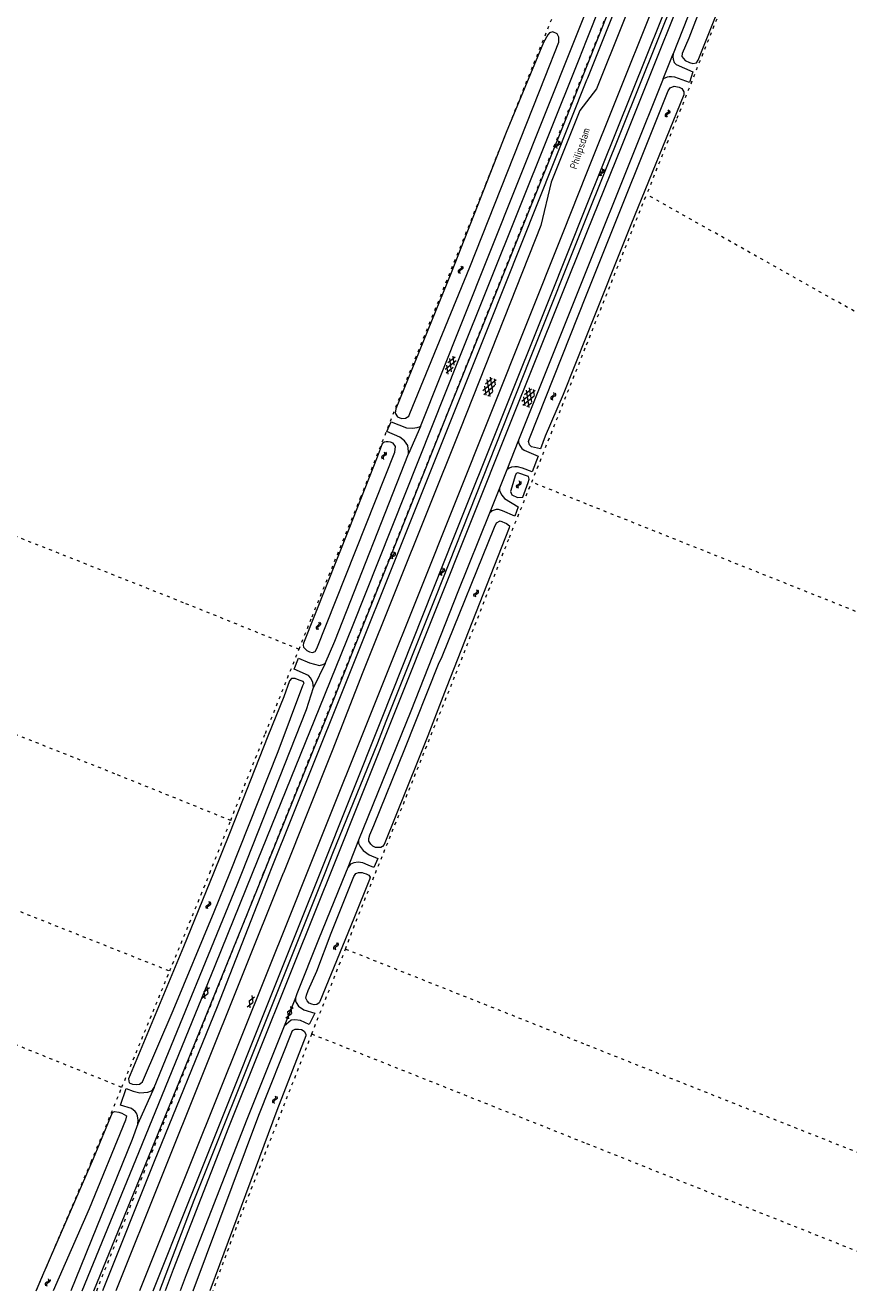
# Model space of a CAD drawing. Header units: metres. Extents: x 64961 to 73789, y 403835 to 410663.
# Tile 87 of 135: x 71812 to 72088, y 403860 to 404284. Entities that reach past the tile are written whole.
import ezdxf

# ---------------------------------------------------------------- set-up
doc = ezdxf.new("R2010")
doc.units = ezdxf.units.M
doc.linetypes.add('PERCEELGRENS', pattern=[2.5, 1, -1.5])
for name, color, linetype, lineweight in [('B-GEO-OG-GRENS_perceel-G', 253, 'PERCEELGRENS', 0), ('B-GEO-OG-SLOOT_insteek-G', 253, 'Continuous', 0), ('B-GEO-OG-STRAATNAAM-T', 7, 'Continuous', 35), ('B-GEO-OG-VERH_gesl-S', 253, 'Continuous', 0), ('B-GEO-OG-VERH_kntgesl-G', 253, 'Continuous', 0), ('B-GEO-OG-WATER-S', 253, 'Continuous', 0), ('T22', 7, 'Continuous', 0)]:
    doc.layers.add(name, color=color, linetype=linetype, lineweight=lineweight)
doc.styles.add('isocp', font='isocp.shx')

# ---------------------------------------------------------------- blocks, each defined once
blk = doc.blocks.new('S05')
at = {"color": 0}
for p, q in [((0.08, 0.3), (0.38, 0.59)), ((0.11, -0.19), (0.41, 0.09)), ((0.38, 0.59), (0.68, 0.71)), ((0.41, 0.09), (0.71, 0.21)), ((0.68, 0.71), (1.01, 0.62)), ((0.71, 0.21), (1.02, 0.12)), ((1.01, 0.62), (1.33, 0.37)), ((1.02, 0.12), (1.36, -0.12)), ((1.33, 0.37), (1.66, 0.13)), ((1.66, 0.13), (1.97, 0.04)), ((1.97, 0.04), (2.28, 0.16)), ((2.28, 0.16), (2.58, 0.44)), ((1.36, -0.12), (1.68, -0.37)), ((1.68, -0.37), (2, -0.46)), ((2, -0.46), (2.31, -0.33)), ((2.31, -0.33), (2.61, -0.05))]:
    blk.add_line(p, q, dxfattribs=at)
blk = doc.blocks.new('S012')
at = {"color": 0}
for p, q in [((1.18, 2.05), (0, 0)), ((1.18, -2.05), (0, 0)), ((1.4, 0), (0.21, -2.05)), ((1.4, 0), (0.22, 2.05))]:
    blk.add_line(p, q, dxfattribs=at)
blk = doc.blocks.new('S014')
at = {"color": 0}
for p, q in [((0, -0.75), (4.2, 1.67)), ((0, 0.65), (1.78, 1.67)), ((5.07, -1.52), (0, 1.4)), ((2.64, -1.52), (0, 0)), ((1.08, -1.52), (6.15, 1.4)), ((6.15, -0.75), (1.95, 1.67)), ((3.51, -1.52), (6.15, 0)), ((6.15, 0.65), (4.37, 1.67))]:
    blk.add_line(p, q, dxfattribs=at)
blk = doc.blocks.new('S016')
at = {"color": 0, "linetype": 'Continuous'}
for points in [[(0.01, -0.38), (2.65, 1.15)], [(2.65, -1.15), (0.01, 0.38)], [(5.07, -1.15), (1.09, 1.15)], [(1.09, -1.15), (5.07, 1.15)], [(6.16, -0.38), (3.51, 1.15)], [(3.51, -1.15), (6.16, 0.37)]]:
    blk.add_lwpolyline(points, dxfattribs=at)

msp = doc.modelspace()

# ---------------------------------------------------------------- linework, layer by layer
at = {"layer": 'B-GEO-OG-GRENS_perceel-G'}
for points in [[(72000, 404271.098), (72075.043, 404458.722)], [(72085.53, 404390.992), (72030.13, 404252.75), (72020.116, 404227.719)], [(71967.581, 404234.752), (71982.308, 404271.703), (72000, 404315.6)], [(71891.57, 404000), (72000, 404271.098)], [(71466.385, 404249.288), (71524.526, 404226.091), (71593.599, 404198.363), (71697.783, 404157.035), (71775.356, 404126.161), (71865.389, 404090.502), (71903.479, 404075.143)], [(71903.479, 404075.143), (71907.827, 404086.011), (71924.143, 404126.035), (71938.713, 404163.319), (71966.125, 404231.099), (71967.581, 404234.752)], [(72000, 404177.31), (72020.116, 404227.719)], [(72307.33, 404058.4), (72309.92, 404064.9), (72020.116, 404227.719)], [(71442.581, 404192.194), (71501.781, 404168.574), (71570.722, 404140.899), (71675.075, 404099.504), (71752.268, 404068.781), (71842.454, 404033.061), (71880.542, 404017.704)], [(71981.586, 404131.166), (72000, 404177.31)], [(71929.124, 404000), (71956.13, 404066.94), (71974.08, 404112.63), (71981.586, 404131.166)], [(72000, 404123.826), (71981.586, 404131.166)], [(72287.71, 404009.15), (72000, 404123.826)], [(71880.542, 404017.704), (71892.166, 404046.869), (71903.479, 404075.143)], [(71873.487, 404000), (71880.542, 404017.704)], [(71664.308, 404000), (71694.815, 403987.882), (71756.994, 403963.103), (71843.978, 403928.133)], [(71777.368, 404000), (71860.054, 403967.158)], [(71835.526, 403859.879), (71891.57, 404000)], [(71860.054, 403967.158), (71870.604, 403992.767), (71873.487, 404000)], [(71919.081, 403974.527), (71922.62, 403983.88), (71929.124, 404000)], [(71907.707, 403946.024), (71919.081, 403974.527)], [(71919.081, 403974.527), (72000, 403942.401)], [(71843.978, 403928.133), (71860.054, 403967.158)], [(71907.707, 403946.024), (71882.32, 403881.06), (71874.504, 403859.879)], [(71907.707, 403946.024), (72000, 403909.286)], [(72000, 403942.401), (72207.856, 403859.879)], [(71815.238, 403859.879), (71817.657, 403865.491), (71833.653, 403903.05), (71837.61, 403912.517), (71843.978, 403928.133)], [(72000, 403909.286), (72124.119, 403859.879)]]:
    msp.add_lwpolyline(points, dxfattribs=at)
at = {"layer": 'B-GEO-OG-SLOOT_insteek-G'}
for points in [[(72344.586, 405621.328), (72345.511, 405621.297), (72342.845, 405597.292), (72339.19, 405566.284), (72332.193, 405509.148), (72321.23, 405415.459), (72311.316, 405333.033), (72304.121, 405272.858), (72292.545, 405178.169), (72285.283, 405122.329), (72274.242, 405047.932), (72262.862, 404982.117), (72249.44, 404917.398), (72235.773, 404860.224), (72208.869, 404764.801), (72175.768, 404665.948), (72136.975, 404563.011), (72071.48, 404398.689), (72041.246, 404322.973), (72000, 404220.061)], [(72277.859, 405207.19), (72272.284, 405153.255), (72263.857, 405092.407), (72255.106, 405035.993), (72241.904, 404964.669), (72238.359, 404947.119), (72231.767, 404915.742), (72223.247, 404879.925), (72214.262, 404845.205), (72201.613, 404799.65), (72184.73, 404744.584), (72158.621, 404668.159), (72133.195, 404600.533), (72111.38, 404544.644), (72085.276, 404479.184), (72058.353, 404411.962), (72027.996, 404335.952), (72000.264, 404266.775), (72000, 404266.112)], [(72000, 404270.377), (72035.668, 404360.214), (72082.726, 404477.432), (72121.801, 404575.513), (72143.88, 404634.047), (72166.887, 404697.023), (72192.005, 404773.698)], [(72000, 404223.862), (72020.279, 404274.599), (72052.466, 404354.584), (72075.962, 404414.289), (72109.878, 404498.86), (72158.274, 404622.343), (72180.871, 404684.457)], [(72039.028, 404292.398), (72034.284, 404280.136), (72032.114, 404274.993), (72031.997, 404274.027), (72033.128, 404272.608), (72034.517, 404272.007), (72035.627, 404271.665), (72036.906, 404271.906), (72037.413, 404272.734), (72059.114, 404327.079)], [(71990.716, 404280.53), (71990.154, 404281.643), (71988.649, 404282.278), (71987.507, 404281.965), (71986.956, 404281.271), (71985.553, 404278.717), (71972.97, 404248.554), (71954.533, 404201.431), (71935.926, 404155.725), (71935.786, 404154.354), (71936.527, 404153.093), (71937.817, 404152.566), (71939.239, 404152.601), (71940.271, 404153.294), (71940.639, 404154.232), (71960.791, 404203.286), (71986.128, 404267.196), (71990.628, 404278.814), (71990.716, 404280.53)], [(71891.68, 404000), (71892.794, 404002.745), (71913.7, 404054.71), (71953.672, 404154.979), (71992.727, 404252.059), (72000, 404270.377)], [(72000, 404266.112), (71967.106, 404183.521), (71941.305, 404119.169), (71916.615, 404057.457), (71893.862, 404000.88), (71893.517, 404000)], [(72000, 404193.997), (72003.813, 404203.563), (72027.416, 404262.502), (72028.089, 404263.528), (72029.356, 404264.096), (72031.082, 404263.72), (72031.927, 404263.271), (72032.682, 404262.146)], [(72032.682, 404262.146), (72032.663, 404261.125), (72014.878, 404217.567), (72000, 404180.247)], [(71910.523, 404000), (71931.132, 404051.586), (71955.674, 404113.139), (71987.462, 404192.493), (72000, 404223.862)], [(72000, 404220.061), (71980.847, 404172.273), (71949.224, 404092.636), (71932.545, 404050.852), (71929.79, 404043.635), (71914.713, 404006.606), (71912.072, 404000)], [(72000, 404180.247), (71992.162, 404160.586), (71986.097, 404146.638), (71984.47, 404142.382), (71981.445, 404143.036), (71980.783, 404143.742), (71980.51, 404144.847), (71980.782, 404145.781), (72000, 404193.997)], [(71935.791, 404143.158), (71935.055, 404144.284), (71934.138, 404144.634), (71933.365, 404144.72), (71932.654, 404144.693), (71932.006, 404144.553), (71931.392, 404143.991), (71929.694, 404139.597), (71920.193, 404115.381), (71904.994, 404077.154), (71904.825, 404076.532), (71904.911, 404075.804), (71906.052, 404074.636), (71907.009, 404074.268), (71907.961, 404074.016), (71908.833, 404074.338), (71909.391, 404075.36), (71935.671, 404141.269), (71935.791, 404143.158)], [(71980.744, 404132.179), (71980.516, 404133.094), (71976.951, 404134.266), (71976.402, 404134.033), (71976.046, 404133.289), (71974.9, 404129.532), (71974.496, 404128.035), (71974.941, 404126.956), (71976.747, 404126.005), (71978.608, 404126.153), (71980.342, 404131.106), (71980.744, 404132.179)], [(71974.147, 404116.518), (71974.058, 404115.823), (71952.815, 404062.091), (71946.683, 404046.098), (71943.58, 404038.21), (71932.026, 404009.59), (71931.432, 404008.907), (71930.888, 404008.599), (71929.155, 404008.598), (71928.259, 404009.049), (71927.554, 404009.722), (71926.902, 404010.671), (71926.859, 404011.654), (71927.225, 404012.825), (71928.588, 404016.006), (71939.009, 404041.705), (71950.235, 404070.061), (71951.507, 404072.659), (71969.086, 404116.056), (71969.722, 404117.542), (71971.005, 404118.207), (71973.097, 404117.325), (71974.147, 404116.518)], [(71905.2, 404063.866), (71904.797, 404064.29), (71903.486, 404064.791), (71902.175, 404065.252), (71900.935, 404065.262), (71900.283, 404064.519), (71898.342, 404059.138), (71893.022, 404045.902), (71880.124, 404013.314), (71874.707, 404000)], [(71880.188, 404000), (71896.43, 404040.765), (71904.768, 404062.97), (71905.2, 404063.866)], [(71834.523, 403859.879), (71863.445, 403930.418), (71891.68, 404000)], [(71893.517, 404000), (71875.919, 403955.102), (71854.811, 403903.245), (71837.453, 403859.879)], [(71874.707, 404000), (71864.638, 403975.252), (71846.186, 403931.017), (71846.435, 403929.625), (71847.528, 403929.198), (71848.812, 403929.032), (71849.852, 403929.174), (71850.377, 403929.462), (71850.897, 403929.927), (71861.201, 403953.91), (71875.013, 403987.012), (71880.188, 404000)], [(71854.452, 403859.879), (71866.425, 403889.816), (71903.954, 403983.556), (71910.523, 404000)], [(71912.072, 404000), (71892.845, 403951.916), (71868.149, 403890.191), (71856.573, 403859.879)], [(71927.341, 403998.653), (71927.105, 403997.821), (71921.841, 403984.724), (71910.407, 403956.875), (71910.161, 403956.417), (71909.405, 403955.927), (71908.561, 403955.828), (71907.711, 403955.966), (71906.835, 403956.398), (71906.227, 403957.132), (71905.773, 403958.027), (71905.985, 403959.075), (71906.519, 403960.623), (71909.399, 403967.108), (71914.296, 403979.881), (71921.823, 403998.898), (71922.51, 403999.859), (71922.886, 404000)], [(71922.886, 404000), (71923.407, 404000.195), (71924.707, 404000.166), (71925.247, 404000)], [(71925.247, 404000), (71925.956, 403999.782), (71926.912, 403999.332), (71927.341, 403998.653)], [(71867.902, 403859.879), (71890.018, 403918.816), (71901.263, 403947.212), (71902.178, 403947.627), (71903.26, 403947.672), (71904.327, 403947.48), (71905.206, 403946.93), (71905.76, 403945.998)], [(71905.76, 403945.998), (71905.755, 403945.388), (71896.007, 403920.335), (71876.768, 403868.502), (71873.563, 403859.879)], [(71815.259, 403859.879), (71817.482, 403865.048), (71834.486, 403904.269), (71840.85, 403919.687), (71841.476, 403920.06), (71843.003, 403919.827), (71844.002, 403919.456), (71845.531, 403918.596), (71845.2, 403917.127), (71832.961, 403887.37), (71820.971, 403859.879)]]:
    msp.add_lwpolyline(points, dxfattribs=at)
at = {"layer": 'B-GEO-OG-VERH_kntgesl-G'}
for points in [[(72289.571, 405199.038), (72275.44, 405091.701), (72259.89, 404996.568), (72252.518, 404958.637), (72248.139, 404936.835), (72229.624, 404858.027), (72203.993, 404767.058), (72191.618, 404728.939), (72191.261, 404726.213), (72190.999, 404721.971), (72190.594, 404718.993), (72190.245, 404717.036), (72189.927, 404715.793), (72181.645, 404691.392), (72181.086, 404689.909), (72179.991, 404687.866), (72176.797, 404682.32), (72174.094, 404677.561), (72148.005, 404607.158), (72106.344, 404500.726), (72073.746, 404419.436), (72032.048, 404315.003), (72000, 404234.883)], [(72000, 404279.404), (72030.829, 404356.97), (72071.994, 404460.267), (72097.276, 404524.599), (72110.707, 404557.737), (72144.571, 404646.193), (72170.976, 404720.917), (72198.438, 404809.244), (72211.428, 404856.466), (72218.163, 404883.097), (72226.004, 404916.022), (72235.696, 404962.541), (72247.779, 405027.64), (72259.773, 405104.191), (72269.436, 405178.012)], [(72291.828, 405149.86), (72279.983, 405066.85), (72268.487, 404997.553), (72265.377, 404980.824), (72262.181, 404964.053), (72255.099, 404929.888), (72242.008, 404873.235), (72227.44, 404818.008), (72201.316, 404731.906), (72167.873, 404636.464), (72129.857, 404537.847), (72088.803, 404434.689), (72073.96, 404399.727), (72041.025, 404317.174), (72011.787, 404244.111), (72000, 404214.789)], [(72273.478, 405132.758), (72268.834, 405098.822), (72264.307, 405068.405), (72257.836, 405027.909), (72251.36, 404992.078), (72245.52, 404962.318), (72234.152, 404908.196), (72210.863, 404816.855), (72184.185, 404729.655), (72150.434, 404634.221), (72117.029, 404547.86), (72085.449, 404468.591), (72053.411, 404388.746), (72029.575, 404328.856), (72003.307, 404263.14), (72000, 404258.819)], [(72077.639, 404398.097), (72029.097, 404274.897)], [(71944.286, 404149.908), (71958.099, 404184.619), (71995.709, 404278.758), (72000, 404289.45)], [(71887.843, 404000), (71910.412, 404055.681), (71921.46, 404082.707), (71956.962, 404172.091), (71997.484, 404273.074), (72000, 404279.404)], [(72029.097, 404274.897), (72028.923, 404273.91), (72029.01, 404273.144), (72029.437, 404272.044), (72030.1, 404271.3), (72035.619, 404268.856), (72034.56, 404265.334), (72029.666, 404267.071), (72028.488, 404267.179), (72027.758, 404267.152), (72027.069, 404267.067), (72025.665, 404266.552)], [(72025.665, 404266.552), (72015.271, 404240.512), (72000, 404202.351)], [(72000, 404258.819), (71997.756, 404255.887), (71988.075, 404231.837), (71984.689, 404217.241), (71957.701, 404149.208), (71924.852, 404067.448), (71914.595, 404041.014), (71898.212, 404000.076), (71898.182, 404000)], [(72000, 404234.883), (71991.993, 404214.866), (71943.676, 404093.867), (71931.945, 404064.544), (71906.058, 404000)], [(72000, 404214.789), (71973.894, 404149.846), (71936.445, 404056.021), (71914.031, 404000)], [(72000, 404202.351), (71978.482, 404148.579), (71977.108, 404145.256)], [(71940.212, 404140.73), (71940.242, 404141.443), (71940.012, 404143.435), (71938.873, 404145.065), (71937.328, 404146.218), (71932.908, 404148.127), (71934.417, 404151.416), (71939.516, 404149.379), (71941.558, 404149.304), (71943.09, 404149.478), (71944.286, 404149.908)], [(71977.108, 404145.256), (71977.139, 404144.449), (71977.638, 404143.468), (71978.293, 404142.454), (71979.025, 404141.905), (71983.718, 404139.93), (71981.746, 404134.641), (71978.449, 404135.843), (71976.777, 404136.317), (71975.871, 404136.36), (71974.839, 404136.186), (71974.043, 404135.867), (71973.181, 404135.276)], [(71912.256, 404070.352), (71915.472, 404077.823), (71940.212, 404140.73)], [(71973.181, 404135.276), (71970.759, 404129.162)], [(71970.759, 404129.162), (71970.77, 404128.374), (71971.108, 404127.598), (71971.58, 404126.808), (71972.41, 404125.724), (71977.077, 404122.921), (71975.928, 404119.761), (71971.76, 404121.602), (71970.437, 404121.994), (71969.688, 404121.965), (71968.3, 404121.528), (71967.427, 404120.725)], [(71967.427, 404120.725), (71956.739, 404094.328), (71940.954, 404054.328), (71923.428, 404011.082)], [(71908.353, 404062.239), (71908.074, 404063.998), (71907.462, 404065.417), (71906.583, 404066.269), (71901.865, 404068.416), (71903.265, 404072.067), (71907.018, 404070.498), (71910.281, 404069.68), (71911.502, 404069.939), (71912.256, 404070.352)], [(71884.218, 404000), (71905.981, 404054.838), (71908.353, 404062.239)], [(71923.428, 404011.082), (71923.452, 404010.059), (71923.971, 404008.909), (71925.026, 404007.556), (71926.949, 404006.125), (71929.93, 404004.935), (71928.564, 404001.93), (71926.656, 404002.673), (71924.906, 404003.459), (71923.267, 404003.637), (71921.894, 404003.447), (71920.684, 404002.985), (71919.824, 404001.883)], [(71919.824, 404001.883), (71919.061, 404000)], [(71830.679, 403859.879), (71848.714, 403903.831), (71875.296, 403969.045), (71887.843, 404000)], [(71898.182, 404000), (71857.313, 403898.127), (71842, 403859.879)], [(71906.058, 404000), (71900.544, 403986.252), (71859.499, 403883.827), (71849.926, 403859.879)], [(71854.839, 403928.07), (71882.674, 403996.109), (71884.218, 404000)], [(71914.031, 404000), (71910.117, 403990.217), (71879.742, 403914.618), (71861.251, 403867.036), (71858.553, 403859.879)], [(71919.061, 404000), (71910.036, 403977.714), (71902.767, 403959.433), (71902.286, 403958.122)], [(71902.286, 403958.122), (71902.309, 403957.178), (71902.52, 403956.553), (71903.256, 403955.369), (71905.117, 403954.113), (71908.746, 403952.958), (71906.905, 403949.214), (71903.901, 403950.541), (71902.066, 403950.735), (71900.787, 403950.685), (71898.493, 403948.623)], [(71898.493, 403948.623), (71885.918, 403917.362), (71865.584, 403865.248), (71863.548, 403859.879)], [(71849.357, 403915.874), (71849.425, 403917.136), (71849.234, 403918.568), (71848.918, 403919.447), (71848.453, 403920.007), (71847.19, 403920.961), (71843.519, 403922.175), (71845.457, 403927.713), (71847.801, 403926.783), (71850.037, 403926.324), (71852.689, 403926.544), (71853.919, 403926.986), (71854.342, 403927.409), (71854.839, 403928.07)], [(71849.357, 403915.874), (71847.479, 403910.649), (71826.864, 403859.879)]]:
    msp.add_lwpolyline(points, dxfattribs=at)
at = {"layer": 'T22'}
for points in [[(72025.665, 404266.552), (72029.097, 404274.897)], [(71944.286, 404149.908), (71940.212, 404140.73)], [(71977.108, 404145.256), (71973.181, 404135.276)], [(71970.759, 404129.162), (71967.427, 404120.725)], [(71912.256, 404070.352), (71908.353, 404062.239)], [(71923.428, 404011.082), (71919.824, 404001.883)], [(71902.286, 403958.122), (71898.493, 403948.623)], [(71854.839, 403928.07), (71849.357, 403915.874)]]:
    msp.add_lwpolyline(points, dxfattribs=at)

# ---------------------------------------------------------------- block references
at = {"layer": 'B-GEO-OG-VERH_gesl-S'}
for name, p, rotation in [('S016', (71953.177, 404167.584), 67.71962896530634), ('S014', (71968.347, 404166.12), 249.6987500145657), ('S014', (71981.47, 404162.524), 249.2628518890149), ('S012', (71872.802, 403959.619), 156.9217785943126), ('S012', (71887.959, 403956.559), 157.3052444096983), ('S012', (71900.929, 403952.915), 158.1028494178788)]:
    msp.add_blockref(name, p, dxfattribs=dict(at, rotation=rotation))
at = {"layer": 'B-GEO-OG-WATER-S'}
for p, rotation in [((72027.516, 404256.161), 248.773231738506), ((71989.951, 404243.162), 66.66595872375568), ((72004.813, 404233.803), 69.33669709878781), ((71958.041, 404203.777), 249.0817950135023), ((71989.081, 404161.246), 249.6987500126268), ((71932.239, 404141.418), 252.0544369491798), ((71976.96, 404128.995), 70.4964267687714), ((71934.738, 404105.26), 68.53893641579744), ((71951.259, 404099.812), 70.60447167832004), ((71962.598, 404092.531), 69.20927472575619), ((71910.189, 404084.289), 254.2827475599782), ((71872.628, 403987.96), 65.9211627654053), ((71916.239, 403976.777), 248.3369601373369), ((71895.674, 403925.288), 248.464635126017), ((71819.48, 403863.876), 245.1007994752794)]:
    msp.add_blockref('S05', p, dxfattribs=dict(at, rotation=rotation))

# ---------------------------------------------------------------- texts
at = {"layer": 'B-GEO-OG-STRAATNAAM-T', "style": 'isocp'}
msp.add_text('Philipsdam', height=2.5, rotation=71.45633, dxfattribs=at).set_placement((71996.631, 404235.937))

doc.saveas('drawing.dxf')
